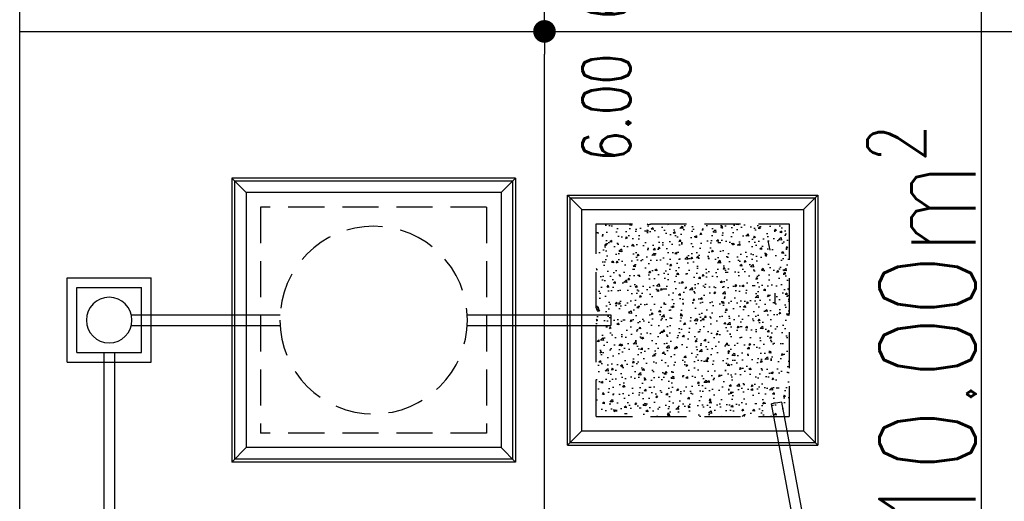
# Model space of a CAD drawing. Header units: millimetres. Extents: x 301 to 1479, y 491 to 1341.
# Tile 49 of 256: x 340 to 350, y 595 to 600. Entities that reach past the tile are written whole.
import ezdxf

# ---------------------------------------------------------------- set-up
doc = ezdxf.new("R2010")
doc.units = ezdxf.units.MM
doc.header["$LTSCALE"] = 1.5
doc.header["$MEASUREMENT"] = 0
for name, pattern in [('HIDDEN', [0.375, 0.25, -0.125]), ('HIDDEN2', [4.7625, 3.175, -1.5875]), ('PHANTOM2', [1.25, 0.625, -0.125, 0.125, -0.125, 0.125, -0.125])]:
    doc.linetypes.add(name, pattern=pattern)
for name, color, linetype in [('AP&SA', 254, 'HIDDEN'), ('Blk', 7, 'Continuous'), ('boundary', 3, 'Continuous'), ('DIM', 6, 'Continuous'), ('Hatch Aggregate', 252, 'Continuous'), ('Kerb', 251, 'Continuous'), ('P. Septic tank', 2, 'Continuous'), ('P. Sewr Manhole', 49, 'Continuous'), ('PVC Pipe 110', 69, 'Continuous'), ('PVC Sewer Pipe 110', 24, 'Continuous'), ('TEXT', 7, 'Continuous')]:
    doc.layers.add(name, color=color, linetype=linetype)
doc.styles.add('RS1', font='romans.shx', dxfattribs={"width": 0.75, "height": 0.5})
doc.styles.add('RS2', font='romans.shx', dxfattribs={"width": 0.75, "height": 1})
doc.dimstyles.new('Souillac5', dxfattribs={"dimscale": 0.5, "dimtxt": 0.5, "dimasz": 0.47, "dimexe": 0, "dimexo": 1, "dimgap": 0.5, "dimtad": 1, "dimzin": 0, "dimdsep": 46, "dimtxsty": 'RS1', "dimblk": 'DOT', "dimcen": 3, "dimse1": 1, "dimse2": 1, "dimclrd": 6, "dimclre": 6, "dimclrt": 7, "dimaunit": 1, "dimadec": 0, "dimazin": 0, "dimtfac": 1, "dimtofl": 0, "dimtmove": 1, "dimatfit": 3, "dimfxl": 1, "dimtolj": 1, "dimtzin": 0, "dimlwe": -1, "dimarcsym": 0})

# ---------------------------------------------------------------- blocks, each defined once
blk = doc.blocks.new('SSGP-SU2')
at = {"layer": 'Hatch Aggregate'}
h = blk.add_hatch(dxfattribs=at)
h.set_pattern_fill('AR-CONC', color=256, scale=0.03)
h.set_pattern_definition([(50, (-5709.3947, -391.02468), (0.215178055, -0.0188256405), [0.0225, -0.2475]), (355, (-5709.3947, -391.02468), (-0.0416254, 0.22565764), [0.018, -0.198]), (100.4514445, (-5709.37677, -391.02625), (0.173552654, 0.206831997), [0.019122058, -0.210342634]), (46.1842, (-5709.3947, -390.96468), (0.320172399, -0.049655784), [0.03375, -0.37125]), (96.6356355, (-5709.36802, -390.9688), (0.280398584, 0.29223558), [0.028683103, -0.315514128]), (351.184164, (-5709.3947, -390.96468), (0.280398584, 0.29223558), [0.027, -0.297]), (21, (-5709.3647, -390.97968), (0.1790721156, -0.120785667), [0.0225, -0.2475]), (326, (-5709.3647, -390.97968), (0.0729946, 0.2175450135), [0.018, -0.198]), (71.4514447, (-5709.34978, -390.98974), (0.252066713, 0.096759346), [0.019122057, -0.210342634]), (37.5, (-5709.3947, -391.02468), (0.0036479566, 0.0998681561), [0, -0.1956, 0, -0.201, 0, -0.19875]), (7.5, (-5709.3947, -391.02468), (0.0789208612, 0.1183235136), [0, -0.1146, 0, -0.1911, 0, -0.07575]), (327.5, (-5709.4616, -391.02468), (0.1601467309, -0.0067664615), [0, -0.075, 0, -0.234, 0, -0.3105]), (317.5, (-5709.4916, -391.02468), (0.1749558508, 0.0300314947), [0, -0.0975, 0, -0.1554, 0, -0.2205])])
h.paths.add_polyline_path([(-11.8, 1), (-11.8, 3.005), (-9.8, 3.005), (-9.8, 1)])
at = {"layer": 'AP&SA', "linetype": 'HIDDEN'}
for p, q in [((-11.975, 6.495), (-9.625, 6.495)), ((-11.975, 4.145), (-11.975, 6.495)), ((-9.625, 4.145), (-9.625, 6.495)), ((-11.975, 4.145), (-9.625, 4.145)), ((-9.8, 3.005), (-11.8, 3.005)), ((-11.8, 3.005), (-11.8, 1)), ((-9.8, 3.005), (-9.8, 1)), ((-11.8, 1), (-9.8, 1))]:
    blk.add_line(p, q, dxfattribs=at)
at = {"layer": 'Kerb'}
for p, q in [((-10.363, 8.507), (-11.238, 8.507)), ((-11.238, 8.507), (-11.238, 7.632)), ((-10.363, 8.507), (-10.363, 7.632)), ((-10.463, 8.407), (-11.138, 8.407)), ((-11.138, 8.407), (-11.138, 7.732)), ((-10.463, 8.407), (-10.463, 7.732)), ((-10.463, 7.732), (-11.138, 7.732)), ((-10.363, 7.632), (-11.238, 7.632)), ((-12.275, 3.845), (-12.275, 6.795)), ((-12.275, 6.795), (-9.325, 6.795)), ((-12.275, 6.795), (-12.125, 6.645)), ((-12.245, 3.875), (-12.245, 6.765)), ((-12.245, 6.765), (-9.355, 6.765)), ((-9.325, 6.795), (-9.475, 6.645)), ((-9.355, 3.875), (-9.355, 6.765)), ((-9.325, 3.845), (-9.325, 6.795)), ((-12.125, 6.645), (-9.475, 6.645)), ((-12.125, 3.995), (-12.125, 6.645)), ((-9.475, 3.995), (-9.475, 6.645)), ((-12.275, 3.845), (-12.125, 3.995)), ((-12.125, 3.995), (-9.475, 3.995)), ((-9.325, 3.845), (-9.475, 3.995)), ((-12.275, 3.845), (-9.325, 3.845)), ((-12.245, 3.875), (-9.355, 3.875)), ((-9.5, 3.305), (-12.1, 3.305)), ((-12.1, 3.305), (-12.1, 0.7)), ((-11.95, 3.155), (-12.1, 3.305)), ((-9.65, 3.155), (-9.5, 3.305)), ((-9.5, 3.305), (-9.5, 0.7)), ((-9.53, 3.275), (-12.07, 3.275)), ((-12.07, 3.275), (-12.07, 0.73)), ((-9.53, 3.275), (-9.53, 0.73)), ((-9.65, 3.155), (-11.95, 3.155)), ((-11.95, 3.155), (-11.95, 0.85)), ((-9.65, 3.155), (-9.65, 0.85)), ((-11.95, 0.85), (-12.1, 0.7)), ((-11.95, 0.85), (-9.65, 0.85)), ((-9.65, 0.85), (-9.5, 0.7)), ((-12.07, 0.73), (-9.53, 0.73)), ((-12.1, 0.7), (-9.5, 0.7))]:
    blk.add_line(p, q, dxfattribs=at)
at = {"layer": 'P. Septic tank', "linetype": 'HIDDEN'}
blk.add_circle((-10.8, 5.32), 0.975, dxfattribs=at)
at = {"layer": 'P. Sewr Manhole'}
blk.add_circle((-10.8, 8.07), 0.237, dxfattribs=at)
at = {"layer": 'PVC Pipe 110', "linetype": 'PHANTOM2', "ltscale": 8}
blk.add_line((-11.624, 1.222), (-11.526, 1.201), dxfattribs=at)
at = {"layer": 'PVC Pipe 110', "linetype": 'PHANTOM2', "ltscale": 2}
for p, q in [((-11.08, 1.15), (-10.97, 1.15)), ((-9.949, 1.075), (-9.929, 1.183)), ((-8.7, 0.955), (-9.929, 1.183)), ((-8.7, 0.843), (-9.949, 1.075))]:
    blk.add_line(p, q, dxfattribs=at)
at = {"layer": 'PVC Sewer Pipe 110', "linetype": 'HIDDEN2', "ltscale": 1.5}
for p, q in [((-10.463, 8.125), (-7.488, 8.125)), ((-10.463, 8.015), (-7.488, 8.015)), ((-10.855, 7.839), (-10.855, 6.293)), ((-10.745, 7.839), (-10.745, 6.293)), ((-10.855, 4.347), (-10.855, 2.855)), ((-10.745, 4.347), (-10.745, 2.855))]:
    blk.add_line(p, q, dxfattribs=at)
at = {"layer": 'PVC Sewer Pipe 110', "linetype": 'HIDDEN2'}
blk.add_line((-10.855, 2.855), (-10.745, 2.855), dxfattribs=at)
blk = doc.blocks.new('_DOT')
at = {"color": 0, "linetype": 'ByBlock'}
blk.add_line((-0.5, 0), (-1, 0), dxfattribs=at)
at = {"color": 0, "linetype": 'ByBlock', "const_width": 0.5}
blk.add_lwpolyline([(-0.25, 0, 1), (0.25, 0, 1)], format="xyb", close=True, dxfattribs=at)
blk = doc.blocks.new('*D40')
at = {"layer": 'DEFPOINTS', "color": 0, "transparency": 16777216}
for p in [(345.344, 605.769), (345.344, 599.769), (345.344, 599.769)]:
    blk.add_point(p, dxfattribs=at)
at = {"layer": 'DIM', "color": 6, "lineweight": -2, "transparency": 16777216}
blk.add_line((345.344, 605.534), (345.344, 600.004), dxfattribs=at)
at = {"layer": 'DIM', "color": 6, "lineweight": -2, "transparency": 16777216, "xscale": 0.235, "yscale": 0.235, "zscale": 0.235}
for p, rotation in [((345.344, 605.769), 90), ((345.344, 599.769), 270)]:
    blk.add_blockref('_DOT', p, dxfattribs=dict(at, rotation=rotation))
at = {"layer": 'DIM', "color": 7, "transparency": 16777216, "insert": (345.988, 600.447), "char_height": 0.5, "attachment_point": 5, "rotation": 90, "style": 'RS1'}
blk.add_mtext('\\A1;6.00', dxfattribs=at)
blk = doc.blocks.new('*D86')
at = {"layer": 'DEFPOINTS', "color": 0, "transparency": 16777216}
for p in [(345.344, 599.769), (345.344, 599.769), (345.344, 593.769)]:
    blk.add_point(p, dxfattribs=at)
at = {"layer": 'DIM', "color": 6, "lineweight": -2, "transparency": 16777216}
blk.add_line((345.344, 594.004), (345.344, 599.534), dxfattribs=at)
at = {"layer": 'DIM', "color": 6, "lineweight": -2, "transparency": 16777216, "xscale": 0.235, "yscale": 0.235, "zscale": 0.235}
for p, rotation in [((345.344, 599.769), 90), ((345.344, 593.769), 270)]:
    blk.add_blockref('_DOT', p, dxfattribs=dict(at, rotation=rotation))
at = {"layer": 'DIM', "color": 7, "transparency": 16777216, "insert": (345.988, 598.978), "char_height": 0.5, "attachment_point": 5, "rotation": 90, "style": 'RS1'}
blk.add_mtext('\\A1;6.00', dxfattribs=at)

msp = doc.modelspace()

# ---------------------------------------------------------------- linework, layer by layer
at = {"layer": 'boundary'}
for p, q in [((339.8876, 578.769), (339.8876, 620.769)), ((349.8876, 578.769), (349.8876, 620.769)), ((339.8876, 599.769), (492.611, 599.769))]:
    msp.add_line(p, q, dxfattribs=at)

# ---------------------------------------------------------------- block references
at = {"layer": 'Blk', "xscale": -1, "rotation": 90}
msp.add_blockref('SSGP-SU2', (348.8876, 585.969), dxfattribs=at)

# ---------------------------------------------------------------- texts
at = {"layer": 'TEXT', "style": 'RS2', "width": 0.75}
msp.add_text('A:210.00m²', height=1, rotation=89.98956, dxfattribs=at).set_placement((349.8253, 593.0138))

# ---------------------------------------------------------------- dimensions: what is measured, and where the dimension line sits
at = {"layer": 'DIM'}
for p1, angle, picture, middle in [((345.3443, 605.769), 90, '*D40', (345.9879, 600.447)), ((345.3443, 593.769), 270, '*D86', (345.9879, 598.978))]:
    dim = msp.add_linear_dim(base=(345.3443, 599.769), p1=p1, p2=(345.3443, 599.769), angle=angle, dimstyle='Souillac5', override={"dimtmove": 2}, dxfattribs=at)
    dim.commit()
    dim.dimension.update_dxf_attribs({"geometry": picture, "text_midpoint": middle, "dimtype": 160})

doc.saveas('drawing.dxf')
